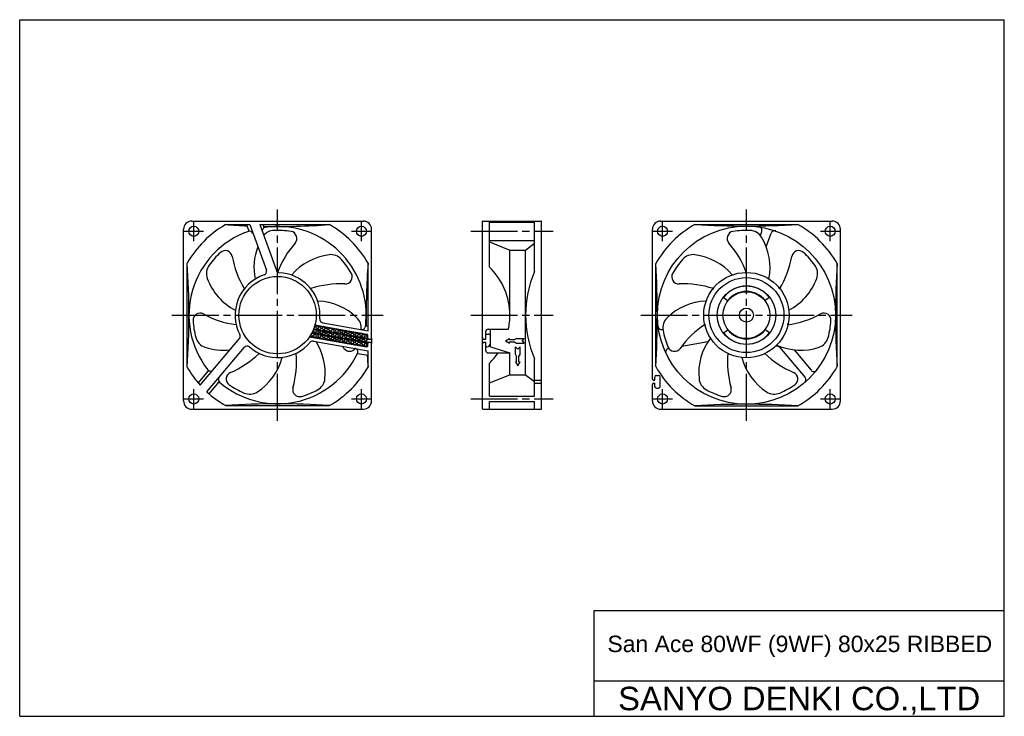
# Model space of a CAD drawing. Header units: millimetres. Extents: x 0 to 420, y 0 to 297.
import ezdxf
from ezdxf.enums import TextEntityAlignment as Align

# ---------------------------------------------------------------- set-up
doc = ezdxf.new("R2010")
doc.units = ezdxf.units.MM
doc.linetypes.add('CENTER', pattern=[27, 20, -2, 3, -2])
doc.linetypes.add('HS', pattern=[0])
doc.styles.get("Standard").update_dxf_attribs({"font": 'arial.ttf'})

msp = doc.modelspace()

# ---------------------------------------------------------------- hatches: boundary and pattern name
h = msp.add_hatch()
h.set_pattern_fill('HONEY', scale=5, style=0)
h.set_pattern_definition([(0, (681.625, -84.65050000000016), (0.9375, 0.5412658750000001), [0.625, -1.25]), (120, (681.625, -84.65050000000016), (-0.9374999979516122, 0.5412658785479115), [0.6249999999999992, -1.249999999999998]), (60, (681.625, -84.65050000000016), (2.0483877e-09, 1.082531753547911), [-1.25, 0.625])])
edge = h.paths.add_edge_path()
edge.add_arc((110.0070264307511, 170.9967741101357), 16.49224662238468, 325.9013528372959, 345.3607068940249)
edge.add_line((123.66382, 161.7508999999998), (147.9130900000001, 157.4751099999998))
edge.add_line((125.9638700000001, 166.8286399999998), (148.08691, 162.9277799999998))
edge.add_line((148.5, 162.4354199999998), (148.5, 157.9675299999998))
edge.add_line((148.5, 161.2457299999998), (148.5, 162.4354199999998))
edge.add_line((148.5, 157.9675299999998), (148.5, 158.9457999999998))

# ---------------------------------------------------------------- linework, layer by layer
at = {"color": 7, "linetype": 'HS'}
for p, q in [((0, 296.9999999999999), (420.0000000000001, 296.9999999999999)), ((0, 0), (0, 296.9999999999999)), ((420.0000000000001, 0), (420.0000000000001, 296.9999999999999)), ((245.0000000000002, 45), (420.0000000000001, 45)), ((245.0000000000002, 0), (245.0000000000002, 45)), ((245.0000000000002, 15), (420.0000000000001, 15)), ((0, 0), (420.0000000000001, 0))]:
    msp.add_line(p, q, dxfattribs=at)
at = {"color": 7, "linetype": 'CENTER'}
for p, q in [((110.0000000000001, 125.9000199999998), (110, 216.0997399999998)), ((310, 125.9000199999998), (310, 216.0997399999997)), ((192.400025, 206.7497999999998), (227.5999750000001, 206.7497999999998)), ((64.89990000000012, 170.9999999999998), (155.1001, 170.9999999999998)), ((192.400025, 170.9999999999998), (227.5999750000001, 170.9999999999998)), ((264.8999100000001, 170.9999999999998), (355.1001000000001, 170.9999999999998)), ((192.400025, 135.2499999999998), (227.5999750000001, 135.2499999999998))]:
    msp.add_line(p, q, dxfattribs=at)
at = {"color": 7}
for p, q in [((73.39990000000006, 211.0997399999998), (146.6001, 211.0997399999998)), ((197.4000250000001, 131.0999799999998), (197.4000250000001, 210.8999499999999)), ((197.5999750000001, 211.0998999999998), (222.4000250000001, 211.0998999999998)), ((200.4000250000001, 191.4202099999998), (200.4000250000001, 211.0998999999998)), ((200.4000250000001, 210.5998999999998), (219.5999750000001, 210.5998999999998)), ((219.5999750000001, 189.5908699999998), (219.5999750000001, 211.0998999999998)), ((222.5999750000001, 131.0999799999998), (222.5999750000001, 210.8999499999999)), ((273.3999100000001, 211.0997399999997), (346.6001000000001, 211.0997399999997)), ((69.89990000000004, 134.4000199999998), (69.89990000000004, 207.5997399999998)), ((87.8574200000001, 209.5997399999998), (98.1171900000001, 209.5997399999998)), ((96.78711000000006, 209.5997399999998), (97.81299000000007, 206.7813899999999)), ((98.11743000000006, 209.5999899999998), (105.21191, 190.1075599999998)), ((102.37402, 209.5999899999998), (109.4836400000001, 190.0667899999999)), ((102.37402, 209.5997399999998), (132.14258, 209.5997399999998)), ((103.70435, 209.5997399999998), (104.1606400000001, 208.3460799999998)), ((150.1001, 161.2457299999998), (150.1001, 207.5997399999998)), ((269.8999100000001, 143.7523199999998), (269.8999100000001, 207.5997399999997)), ((288.0327200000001, 209.6998399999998), (331.9672900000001, 209.6998399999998)), ((315.9333549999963, 204.9496037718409), (316.5428000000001, 206.6240299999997)), ((318.4420460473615, 200.146616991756), (320.5692900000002, 205.9912199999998)), ((350.1001000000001, 134.4000199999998), (350.1001000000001, 207.5997399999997)), ((200.4000250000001, 202.8999499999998), (219.5999750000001, 202.8999499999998)), ((200.4000250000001, 202.2488199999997), (209.0999750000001, 198.7126899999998)), ((215.799925, 198.7129399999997), (219.5999750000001, 201.6831499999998)), ((209.0999750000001, 170.9999999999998), (209.0999750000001, 198.7126899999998)), ((209.0999750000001, 198.7126899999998), (215.8001650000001, 198.7126899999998)), ((215.8001650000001, 145.6081499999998), (215.8001650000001, 198.7126899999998)), ((71.39990000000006, 148.8575399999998), (71.39990000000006, 193.1424699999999)), ((148.6001, 164.3605899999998), (148.6001, 193.1422299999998)), ((271.3000500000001, 149.0327099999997), (271.3000500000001, 192.9671799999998)), ((348.6999500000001, 149.0327099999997), (348.6999500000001, 192.9671799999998)), ((125.33447, 164.9087799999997), (146.9375, 161.0995899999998)), ((125.4448200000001, 165.1939699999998), (145.82935, 161.5995899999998)), ((125.8852500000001, 166.5379199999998), (145.95215, 162.9995899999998)), ((125.9638700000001, 166.8286399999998), (148.08691, 162.9277799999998)), ((129.26099, 167.7704399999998), (148.6001, 164.3604599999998)), ((147.52856, 166.4787099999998), (148.6001, 166.2897899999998)), ((198.799925, 160.7457299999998), (198.799925, 163.9562999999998)), ((199.799925, 164.9562999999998), (208.4473850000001, 164.9562999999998)), ((200.7999250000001, 157.5455799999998), (200.799925, 164.9562999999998)), ((274.0634000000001, 164.8300799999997), (274.3834444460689, 164.8865093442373)), ((77.03662000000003, 141.1057999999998), (93.74609000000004, 161.0194699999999)), ((123.66382, 161.7508999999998), (147.9130900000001, 157.4751099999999)), ((123.8447300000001, 162.0236299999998), (147.8005400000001, 157.7995699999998)), ((124.59961, 163.3121299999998), (147.9231, 159.1995799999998)), ((124.74316, 163.5914299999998), (146.8149400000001, 159.6995799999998)), ((125.32227, 159.9354199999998), (148.59985, 155.8309499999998)), ((148.5, 161.2457299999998), (148.5, 162.4354199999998)), ((149, 160.7457299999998), (149.6001, 160.7457299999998)), ((198.0999750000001, 160.7457299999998), (198.799925, 160.7457299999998)), ((207.2327850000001, 160.0519599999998), (208.939815, 161.0519599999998)), ((207.2327850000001, 160.0521499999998), (208.939815, 159.0521399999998)), ((208.939815, 160.5521199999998), (208.939815, 161.0521199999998)), ((208.939815, 160.5521199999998), (211.1319550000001, 160.5521199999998)), ((211.1319550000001, 160.5520899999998), (211.9483650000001, 161.0520899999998)), ((211.9483650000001, 161.0521199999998), (215.2327850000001, 161.0521199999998)), ((214.2767350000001, 160.0521099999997), (215.2327850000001, 161.0521099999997)), ((214.2767350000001, 160.0521099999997), (215.2330250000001, 159.0521099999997)), ((282.3936440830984, 157.7691814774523), (293.5942825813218, 159.7442702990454)), ((79.86645000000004, 138.2553099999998), (95.84668000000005, 157.2997999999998)), ((148.5, 157.9675299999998), (148.5, 158.9457999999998)), ((148.6001, 148.8575399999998), (148.6001, 155.8309299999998)), ((149, 159.4457999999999), (149.6001, 159.4457999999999)), ((149.81811, 159.3957499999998), (150.1001, 159.3957499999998)), ((150.1001, 134.4000199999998), (150.1001, 158.9457999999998)), ((198.0999750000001, 159.4457999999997), (198.799925, 159.4457999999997)), ((198.799925, 155.8669399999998), (198.799925, 159.4457999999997)), ((200.799925, 157.5455799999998), (209.0999750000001, 154.8668499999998)), ((208.939815, 159.0521199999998), (208.939815, 159.5521199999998)), ((208.939815, 159.5521199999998), (211.1319550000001, 159.5521199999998)), ((211.1319550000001, 159.5521399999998), (211.9483650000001, 159.0521099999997)), ((211.461055, 154.1598199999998), (211.461055, 157.4443699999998)), ((211.461055, 157.4442699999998), (212.461055, 156.4881399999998)), ((211.9483650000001, 159.0521199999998), (215.2327850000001, 159.0521199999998)), ((212.461305, 156.4880399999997), (213.461055, 157.4441799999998)), ((213.461055, 154.1598199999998), (213.461055, 157.4443699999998)), ((276.7869900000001, 156.7805199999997), (276.8585326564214, 156.7931356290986)), ((324.1534700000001, 157.2995599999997), (335.0187800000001, 144.3508299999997)), ((330.3020730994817, 156.1950188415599), (337.5800800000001, 147.5214899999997)), ((144.1022900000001, 154.6947199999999), (148.6001, 153.9016699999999)), ((199.799925, 154.8669399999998), (200.799925, 154.8669399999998)), ((200.799925, 154.8669399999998), (209.0999750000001, 154.8669399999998)), ((209.0999750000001, 145.6081499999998), (209.0999750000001, 154.8669399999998)), ((211.461055, 154.1598199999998), (211.961055, 153.3433699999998)), ((211.961055, 151.1511499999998), (211.961055, 153.3434099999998)), ((212.9610550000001, 151.1511499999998), (212.9610550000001, 153.3434099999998)), ((212.9613050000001, 153.3433499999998), (213.461305, 154.1597699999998)), ((219.5999750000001, 136.4152799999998), (219.5999750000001, 152.4089399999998)), ((76.20068000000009, 142.0542599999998), (80.57690000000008, 147.2697299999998)), ((200.4000250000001, 136.4152799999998), (200.4000250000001, 150.5797099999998)), ((211.461055, 151.1513399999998), (212.461055, 149.4444299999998)), ((211.461055, 151.1511199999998), (211.961055, 151.1511199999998)), ((212.4615450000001, 149.4441099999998), (213.461545, 151.1509899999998)), ((212.9610550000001, 151.1511199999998), (213.461055, 151.1511199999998)), ((200.4000250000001, 142.0574599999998), (209.0999750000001, 145.6080299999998)), ((209.0999750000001, 145.6081499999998), (215.8001650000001, 145.6081499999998)), ((215.8001650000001, 145.6081199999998), (219.6002150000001, 142.6254099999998)), ((219.5999750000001, 143.2499999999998), (222.0999750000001, 143.2499999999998)), ((270.3999100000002, 143.2523199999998), (270.8999100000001, 143.2523199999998)), ((270.8999100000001, 143.2523199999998), (270.8999100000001, 144.6022899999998)), ((271.6001000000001, 145.3023699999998), (272.5000000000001, 145.3023699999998)), ((273.1999500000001, 140.6022899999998), (273.1999500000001, 144.6022899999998)), ((80.79858000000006, 137.4214499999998), (85.10596000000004, 142.5548799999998)), ((219.5999750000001, 141.9499499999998), (222.0999750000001, 141.9499499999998)), ((269.8999100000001, 134.4000199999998), (269.8999100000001, 141.4522699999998)), ((270.3999100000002, 141.9522699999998), (270.8999100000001, 141.9522699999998)), ((270.8999100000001, 140.6022899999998), (270.8999100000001, 141.9522699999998)), ((271.6001000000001, 139.9023399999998), (272.5000000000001, 139.9023399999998)), ((200.4000250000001, 136.4152799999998), (219.5999750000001, 136.4152799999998)), ((73.39990000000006, 130.9000199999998), (146.6001, 130.9000199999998)), ((87.8574200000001, 132.4000199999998), (132.14258, 132.4000199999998)), ((197.5999750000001, 130.9000199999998), (222.4000250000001, 130.9000199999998)), ((200.4000250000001, 134.1525899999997), (219.5999750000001, 134.1525899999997)), ((200.4000250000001, 130.9000199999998), (200.4000250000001, 134.1525899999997)), ((219.5999750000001, 130.9000199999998), (219.5999750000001, 134.1525899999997)), ((273.3999100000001, 130.9000199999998), (346.6001000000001, 130.9000199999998)), ((288.0327200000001, 132.3000499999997), (331.9672900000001, 132.3000499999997))]:
    msp.add_line(p, q, dxfattribs=at)
at = {"color": 7, "linetype": 'CENTER', "ltscale": 0.9}
for p, q in [((74.25000000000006, 202.5998903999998), (74.25000000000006, 210.8998895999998)), ((145.75, 202.5998903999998), (145.75, 210.8998895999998)), ((274.2500000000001, 202.5998903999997), (274.2500000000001, 210.8998895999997)), ((345.7500000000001, 202.5998903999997), (345.7500000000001, 210.8998895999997)), ((70.10000040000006, 206.7498899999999), (78.39999960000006, 206.7498899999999)), ((141.6000004, 206.7498899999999), (149.8999996, 206.7498899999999)), ((270.1000004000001, 206.7498899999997), (278.3999996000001, 206.7498899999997)), ((341.6000004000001, 206.7498899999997), (349.8999996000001, 206.7498899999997)), ((74.25000000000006, 131.1000003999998), (74.25000000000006, 139.3999995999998)), ((145.75, 131.1000003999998), (145.75, 139.3999995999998)), ((274.2500000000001, 131.1000003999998), (274.2500000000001, 139.3999995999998)), ((345.7500000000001, 131.1000003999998), (345.7500000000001, 139.3999995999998)), ((70.10000040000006, 135.2499999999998), (78.39999960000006, 135.2499999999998)), ((141.6000004, 135.2499999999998), (149.8999996, 135.2499999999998)), ((270.1000004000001, 135.2499999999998), (278.3999996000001, 135.2499999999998)), ((341.6000004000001, 135.2499999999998), (349.8999996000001, 135.2499999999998))]:
    msp.add_line(p, q, dxfattribs=at)
at = {"color": 7, "ltscale": 0.8152737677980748}
for p, q in [((309.5184921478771, 189.0542578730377), (309.4656333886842, 189.1921535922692)), ((295.5843975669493, 181.8801876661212), (295.443629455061, 181.9248375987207)), ((323.815171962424, 182.6331036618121), (323.890026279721, 182.7604068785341)), ((292.5055456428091, 166.5131142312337), (292.3828694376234, 166.4308960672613)), ((327.7087455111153, 167.4519851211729), (327.8549460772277, 167.4728339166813)), ((302.6003746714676, 154.5247572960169), (302.5881680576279, 154.3775829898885)), ((318.2672724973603, 154.9425941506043), (318.3747273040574, 154.8412889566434))]:
    msp.add_line(p, q, dxfattribs=at)
at = {"color": 7, "ltscale": 0.5064217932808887}
for p, q in [((300.2262694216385, 178.590429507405), (302.0033131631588, 177.2103514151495)), ((319.7737505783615, 178.5904295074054), (317.9967068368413, 177.2103514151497)), ((300.2262694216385, 163.4095704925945), (302.0033131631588, 164.7896485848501)), ((319.7737505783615, 163.4095704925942), (317.9967068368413, 164.7896485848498))]:
    msp.add_line(p, q, dxfattribs=at)
for p, q in [((150.1001, 161.2457299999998), (150.1001, 158.9457999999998)), ((198.799925, 162.9255299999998), (199.999875, 162.9255299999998)), ((198.799925, 157.5456499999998), (199.299925, 157.5456499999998))]:
    msp.add_line(p, q)
at = {"color": 7}
for centre, radius in [((74.25000000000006, 206.7498899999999), 2.1499996), ((145.75, 206.7498899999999), 2.1499996), ((310.0000000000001, 170.9999999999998), 38), ((274.2500000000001, 206.7498899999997), 2.1499996), ((345.7500000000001, 206.7498899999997), 2.1499996), ((110, 170.9999999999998), 16.5), ((74.25000000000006, 135.2499999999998), 2.1499996), ((145.75, 135.2499999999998), 2.1499996), ((274.2500000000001, 135.2499999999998), 2.1499996), ((345.7500000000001, 135.2499999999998), 2.1499996)]:
    msp.add_circle(centre, radius, dxfattribs=at)
at = {"color": 7, "ltscale": 0.8152737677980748}
for radius in [18.20000000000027, 16.00000000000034, 12.5, 10, 3]:
    msp.add_circle((310.0000000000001, 170.9999999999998), radius, dxfattribs=at)
at = {"color": 7}
for centre, radius, start, end in [((73.39990000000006, 207.5997399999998), 3.5, 89.99996999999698, 179.9999499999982), ((146.6001, 207.5997399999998), 3.5, 0, 89.99996999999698), ((197.5999750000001, 210.8999499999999), 0.19999999, 89.99996999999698, 179.9999499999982), ((222.4000250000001, 210.8999499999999), 0.19999999, 0, 89.99996999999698), ((273.3999100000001, 207.5997399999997), 3.5, 89.99996999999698, 179.9999499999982), ((346.6001000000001, 207.5997399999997), 3.5, 0, 89.99996999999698), ((110, 170.9999999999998), 44.5, 119.8403600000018, 150.1596199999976), ((110, 170.9999999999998), 37.799988, 109.1540700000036, 218.0182700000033), ((110, 515.6297699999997), 306.8298299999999, 265.8615700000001, 267.5673800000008), ((98.08960000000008, 205.2901699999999), 1.5, 19.99992399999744, 109.1537899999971), ((104.93652, 206.9449599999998), 1.5, 98.01802099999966, 199.9998900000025), ((110, 515.6297699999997), 306.8298299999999, 268.874509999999, 274.1381799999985), ((108.6849393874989, 201.1192830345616), 6, 92.50004616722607, 140.3283173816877), ((110, 170.9999999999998), 37.799988, 0, 98.01817299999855), ((110, 170.9999999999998), 36.14797828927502, 80.86101973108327, 92.50004616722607), ((110, 170.9999999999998), 44.5, 29.84021000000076, 60.15959199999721), ((310.0000000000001, 170.9999999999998), 44.5, 119.5804899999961, 150.4195000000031), ((310.0000000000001, 554.0286999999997), 345.02881, 266.3496099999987, 273.6501500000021), ((310.0000000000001, 170.9999999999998), 36.14797828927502, 87.49995383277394, 99.13898026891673), ((311.3150606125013, 201.1192830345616), 6, 31.28239965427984, 87.49995383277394), ((315.1333000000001, 207.1372099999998), 1.5, 339.9997600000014, 81.91522199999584), ((321.9788500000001, 205.4782799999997), 1.5, 70.84123200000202, 160.0000200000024), ((310.0000000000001, 170.9999999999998), 44.5, 29.58050499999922, 60.41952499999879), ((295.0773114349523, 191.2534074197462), 25, 348.9330418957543, 31.28239965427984), ((110, 170.9999999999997), 36.14797828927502, 132.2895911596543, 143.9286175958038), ((124.9226885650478, 191.2534074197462), 25, 159.1614699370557, 191.0669581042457), ((310.0000000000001, 170.9999999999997), 36.14797828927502, 36.07138240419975, 47.71040884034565), ((135.1388956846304, 171.9607652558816), 25, 97.28902891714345, 139.6383866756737), ((132.728276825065, 190.8072215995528), 6, 41.0714747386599, 97.28902891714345), ((109.9999999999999, 170.9999999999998), 36.14797828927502, 29.43244830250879, 41.0714747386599), ((310.0000000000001, 170.9999999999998), 36.14797828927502, 138.9285252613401, 150.5675516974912), ((287.271723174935, 190.8072215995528), 6, 82.71097108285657, 138.9285252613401), ((284.8611043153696, 171.9607652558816), 25, 40.36161332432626, 82.71097108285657), ((-234.62988, 170.9999999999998), 306.8298299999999, 355.86157, 4.138325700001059), ((85.6318694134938, 188.7509100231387), 6, 143.9286175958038, 200.1461717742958), ((103.8024900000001, 189.5941299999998), 1.5, 288.4333499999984, 20.00012200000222), ((110.89307, 190.5794799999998), 1.5, 200.0001400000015, 267.3884300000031), ((110, 170.9999999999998), 18.099991, 0, 88.38499499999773), ((454.62976, 170.9999999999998), 306.8298299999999, 175.8616799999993, 180.8542799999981), ((180.7850350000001, 170.9999999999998), 28.314911, 0, 46.15248100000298), ((263.1776050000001, 170.9999999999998), 47.37750199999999, 156.8958299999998, 203.1040800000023), ((-73.02880999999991, 170.9999999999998), 345.02881, 356.3496099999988, 3.650325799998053), ((334.3681305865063, 188.7509100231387), 6, 339.8538282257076, 36.07138240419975), ((693.0285230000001, 170.9999999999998), 345.02881, 176.3496300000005, 183.650349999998), ((693.0285230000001, 170.9999999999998), 345.02881, 176.3496300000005, 183.650349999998), ((693.0285230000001, 170.9999999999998), 345.02881, 176.3496300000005, 183.650349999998), ((693.0285230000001, 170.9999999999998), 345.02881, 176.3496300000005, 183.650349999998), ((103.469392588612, 195.2948207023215), 25, 200.1461717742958, 242.4955295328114), ((110, 170.9999999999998), 18.099991, 108.4334000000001, 207.3883699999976), ((316.5306074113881, 195.2948207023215), 25, 297.5044704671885, 339.8538282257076), ((126.4250016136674, 151.9446472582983), 25, 45.86045748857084, 88.20981524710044), ((293.5749983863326, 151.9446472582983), 25, 91.7901847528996, 134.1395425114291), ((110, 170.9999999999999), 36.14797828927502, 183.7181625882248, 195.3571890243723), ((129.52148, 169.2476799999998), 1.5, 174.8705399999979, 260.0000000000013), ((110, 170.9999999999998), 18.099991, 354.8703599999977, 0), ((139.6567582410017, 165.5799183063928), 6, 353.3638471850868, 45.86045748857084), ((110, 170.9999999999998), 37.799988, 352.6276899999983, 0), ((180.7850350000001, 170.9999999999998), 28.314911, 347.6755399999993, 0), ((280.3432417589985, 165.5799183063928), 6, 134.1395425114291, 190.3570966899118), ((310.0000000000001, 170.9999999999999), 36.14797828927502, 344.6428109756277, 356.2818374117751), ((146, 166.3421599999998), 1.5, 260.0000000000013, 352.6274400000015), ((199.799925, 163.9562999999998), 1, 89.99996999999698, 179.9999499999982), ((273.8029200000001, 166.3073799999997), 1.5, 187.3869600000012, 279.9997600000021), ((310.0000000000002, 170.9999999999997), 36.14797828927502, 190.3570966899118, 201.996123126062), ((80.92849879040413, 163.0157397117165), 6, 195.3571890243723, 251.5747432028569), ((92.59692000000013, 161.9836399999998), 1.5, 319.9997599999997, 27.38874800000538), ((125.06201, 158.4581299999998), 1.5, 80.0000920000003, 140.2161299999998), ((105.3427463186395, 146.2775985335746), 25, 354.4318860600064, 32.59326555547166), ((149.3024900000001, 181.2955499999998), 20, 260.0000000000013, 267.7004399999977), ((149.4250500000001, 182.6956899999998), 20, 260.0000000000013, 267.0908200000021), ((150.2878400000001, 179.3956399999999), 20, 260.0000000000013, 266.12109), ((150.4104, 180.7955499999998), 20, 260.0000000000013, 265.0019500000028), ((148, 162.4354199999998), 0.5, 0, 80.0000920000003), ((149, 161.2457299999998), 0.5, 179.9999499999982, 270), ((149.6001, 161.2457299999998), 0.5, 270, 0), ((150.4104, 180.7955499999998), 20, 268.3496100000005, 269.1110203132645), ((198.0999750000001, 161.4456799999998), 0.69999981, 179.9999499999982, 270), ((314.6572536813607, 146.2775985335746), 25, 143.2187561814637, 185.5681139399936), ((339.071501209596, 163.0157397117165), 6, 288.425256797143, 344.6428109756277), ((86.93377719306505, 181.041738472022), 25, 251.5747432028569, 276.3479129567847), ((96.99560000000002, 156.3355699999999), 1.5, 48.43306000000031, 140.0000799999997), ((110, 170.9999999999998), 18.099991, 228.4335000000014, 320.2160599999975), ((142.7480500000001, 155.3395999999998), 1.5, 334.442380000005, 80.0000920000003), ((110, 170.9999999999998), 40, 340.3051800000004, 340.740969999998), ((151.2734400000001, 177.4957399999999), 20, 260.0000000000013, 261.8042000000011), ((148, 157.9675299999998), 0.5, 260.0002399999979, 0), ((151.396, 178.8956399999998), 20, 260.0000000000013, 261.7475600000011), ((110, 170.9999999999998), 40, 342.7673299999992, 343.2824699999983), ((149, 158.9457999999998), 0.5, 89.99996999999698, 179.9999499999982), ((149.6001, 158.9457999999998), 0.5, 0, 89.99996999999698), ((198.0999750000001, 158.7457299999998), 0.69999981, 89.99996999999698, 179.9999499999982), ((199.799925, 155.8669399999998), 1, 179.9999499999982, 270), ((277.0474400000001, 155.3034699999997), 1.5, 100.0001400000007, 205.4702799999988), ((323.0044002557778, 156.3353822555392), 1.5, 39.99981699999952, 131.5666999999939), ((333.066222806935, 181.041738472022), 25, 246.0758990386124, 288.425256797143), ((110, 170.9999999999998), 37.799988, 229.1542800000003, 334.442380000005), ((87.76749803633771, 159.227022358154), 25, 303.0033146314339, 345.3526723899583), ((454.62976, 170.9999999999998), 306.8298299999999, 183.1837200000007, 184.138349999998), ((180.7850350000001, 170.9999999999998), 28.314911, 313.8474100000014, 325.265379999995), ((332.2325019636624, 159.227022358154), 25, 194.6473276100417, 236.9966853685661), ((110, 170.9999999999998), 44.5, 209.840259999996, 222.2045899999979), ((81.40234000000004, 148.6423299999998), 1.5, 218.0181700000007, 319.9997599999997), ((110, 170.9999999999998), 44.5, 299.8400899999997, 330.1596699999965), ((310.0000000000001, 170.9999999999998), 44.5, 209.5804899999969, 240.4194999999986), ((310.0000000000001, 170.9999999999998), 44.5, 299.580320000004, 330.4194299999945), ((338.7290600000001, 148.4855999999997), 1.5, 220.0002400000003, 321.914800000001), ((86.25879000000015, 143.5400399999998), 1.5, 140.0000799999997, 229.1541000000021), ((124.2530958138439, 144.4340470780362), 6, 298.2143318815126, 354.4318860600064), ((222.0999750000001, 143.7499999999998), 0.5, 270, 0), ((270.3999100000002, 143.7523199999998), 0.5, 179.9999499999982, 270), ((271.6001000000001, 144.6022899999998), 0.69999981, 89.99996999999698, 179.9999499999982), ((272.5000000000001, 144.6022899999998), 0.69999981, 0, 89.99996999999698), ((295.7469041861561, 144.4340470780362), 6, 185.5681139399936, 241.7856681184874), ((333.8696600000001, 143.3867199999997), 1.5, 310.8408200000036, 40.00016799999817), ((110, 170.9999999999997), 36.14797828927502, 235.1467340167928, 246.7857604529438), ((110, 170.9999999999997), 36.14797828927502, 286.5753054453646, 298.2143318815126), ((222.0999750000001, 141.4499499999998), 0.5, 0, 89.99996999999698), ((270.3999100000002, 141.4522699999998), 0.5, 89.99996999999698, 179.9999499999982), ((271.6001000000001, 140.6022899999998), 0.69999981, 179.9999499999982, 270), ((272.5000000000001, 140.6022899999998), 0.69999981, 270, 0), ((310.0000000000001, 170.9999999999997), 36.14797828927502, 241.7856681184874, 253.4246945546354), ((310.0000000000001, 170.9999999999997), 36.14797828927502, 293.2142395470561, 304.8532659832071), ((73.39990000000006, 134.4000199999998), 3.5, 179.9999499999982, 270), ((110, 170.9999999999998), 44.5, 227.3778799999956, 240.1596799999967), ((98.11656152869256, 143.2928802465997), 6, 246.7857604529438, 303.0033146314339), ((146.6001, 134.4000199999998), 3.5, 270, 0), ((273.3999100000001, 134.4000199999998), 3.5, 179.9999499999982, 270), ((321.8834384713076, 143.2928802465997), 6, 236.9966853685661, 293.2142395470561), ((346.6001000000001, 134.4000199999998), 3.5, 270, 0), ((110, -173.6298700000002), 306.8298299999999, 85.86158800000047, 94.13824499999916), ((197.5999750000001, 131.0999799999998), 0.19999999, 179.9999499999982, 270), ((222.4000250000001, 131.0999799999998), 0.19999999, 270, 0), ((310.0000000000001, -212.0288000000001), 345.02881, 86.34965499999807, 93.65035999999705)]:
    msp.add_arc(centre, radius, start, end, dxfattribs=at)
at = {"color": 7, "ltscale": 0.8152737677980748}
for centre, radius, start, end in [((115.2648868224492, 203.7271971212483), 3, 318.5447910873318, 80.86101973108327), ((304.7351131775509, 203.7271971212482), 3, 99.13898026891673, 221.4552089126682), ((147.4922471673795, 175.2597201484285), 40, 138.5447910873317, 159.6039764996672), ((272.5077528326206, 175.2597201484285), 40, 20.18314479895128, 41.45520891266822), ((87.69545019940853, 195.5213279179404), 3, 9.973362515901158, 132.2895911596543), ((332.3045498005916, 195.5213279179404), 3, 47.71040884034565, 170.0266374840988), ((130.0456504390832, 202.9685112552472), 40, 189.9733625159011, 211.0325479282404), ((289.954349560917, 202.9685112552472), 40, 328.7545733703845, 350.0266374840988), ((310.0000000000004, 171), 18.06067764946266, 89.83650896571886, 91.52771881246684), ((138.8697562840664, 187.2888193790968), 3, 267.1162196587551, 29.43244830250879), ((281.1302437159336, 187.2888193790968), 3, 150.5675516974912, 272.8837803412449), ((136.7064170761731, 144.3432728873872), 40, 87.11621965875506, 108.1754050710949), ((283.2935829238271, 144.3432728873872), 40, 71.61171622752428, 92.88378034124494), ((310.0000000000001, 170.9999999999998), 18.06067764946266, 141.2650803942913, 142.956290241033), ((310.0000000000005, 170.9999999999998), 18.06067764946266, 38.40793753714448, 40.09914738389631), ((76.92179450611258, 168.8503986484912), 3, 61.40193394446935, 183.7181625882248), ((97.50427007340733, 206.6043613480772), 40, 241.4019339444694, 262.4611193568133), ((322.4957299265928, 206.6043613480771), 40, 277.3260019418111, 298.5980660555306), ((343.0782054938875, 168.8503986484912), 3, 356.2818374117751, 118.5980660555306), ((314.18988978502, 133.4998848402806), 40, 123.0402876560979, 144.3123517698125), ((310.0000000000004, 170.9999999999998), 18.06067764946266, 192.6936518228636, 194.3848616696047), ((310.0000000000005, 170.9999999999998), 18.06067764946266, 346.9793661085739, 348.6705759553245), ((105.8101102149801, 133.4998848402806), 40, 35.68764823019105, 37.35406726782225), ((140.7351104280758, 158.5846284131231), 3, 215.6876482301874, 323.3387284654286), ((279.2648895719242, 158.5846284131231), 3, 201.996123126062, 324.3123517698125), ((74.37242920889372, 183.4294011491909), 40, 292.8305053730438, 313.8896907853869), ((78.06887582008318, 150.8948483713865), 40, 344.2590768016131, 5.318262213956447), ((341.9311241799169, 150.8948483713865), 40, 174.4688590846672, 195.740923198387), ((310.0000000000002, 170.9999999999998), 18.06067764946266, 244.1222232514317, 245.8134330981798), ((310.0000000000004, 170.9999999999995), 18.06067764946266, 295.5507946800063, 297.2420045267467), ((345.6275707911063, 183.4294011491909), 40, 225.897430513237, 247.1694946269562), ((91.056702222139, 143.7981630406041), 3, 112.8305053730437, 235.1467340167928), ((328.9432977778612, 143.7981630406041), 3, 304.8532659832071, 67.16949462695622), ((119.4562995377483, 139.2294654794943), 3, 164.259076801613, 286.5753054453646), ((300.5437004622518, 139.2294654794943), 3, 253.4246945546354, 15.74092319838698)]:
    msp.add_arc(centre, radius, start, end, dxfattribs=at)
at = {"color": 7, "ltscale": 0.5064217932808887}
for radius, start, end in [(12.375, 37.83343471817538, 142.1665652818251), (10.125, 37.83343471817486, 142.1665652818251), (10.125, 217.8334347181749, 322.1665652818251), (12.375, 217.8334347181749, 322.1665652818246)]:
    msp.add_arc((310.0000100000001, 170.9999999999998), radius, start, end, dxfattribs=at)
for centre, radius, start, end in [((199.999875, 162.1254799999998), 0.79999971, 0, 89.99997000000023), ((199.299925, 159.0456499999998), 1.5, 270, 0)]:
    msp.add_arc(centre, radius, start, end)

# ---------------------------------------------------------------- texts
at = {"color": 7}
msp.add_text(' San Ace 80WF (9WF) 80x25 RIBBED', height=7, dxfattribs=at).set_placement((248.0000000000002, 27.29188639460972))
at = {"color": 7, "linetype": 'Continuous'}
msp.add_text('SANYO DENKI CO.,LTD', height=10, dxfattribs=at).set_placement((332.5000000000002, 7.5), align=Align.MIDDLE_CENTER)

doc.saveas('drawing.dxf')
